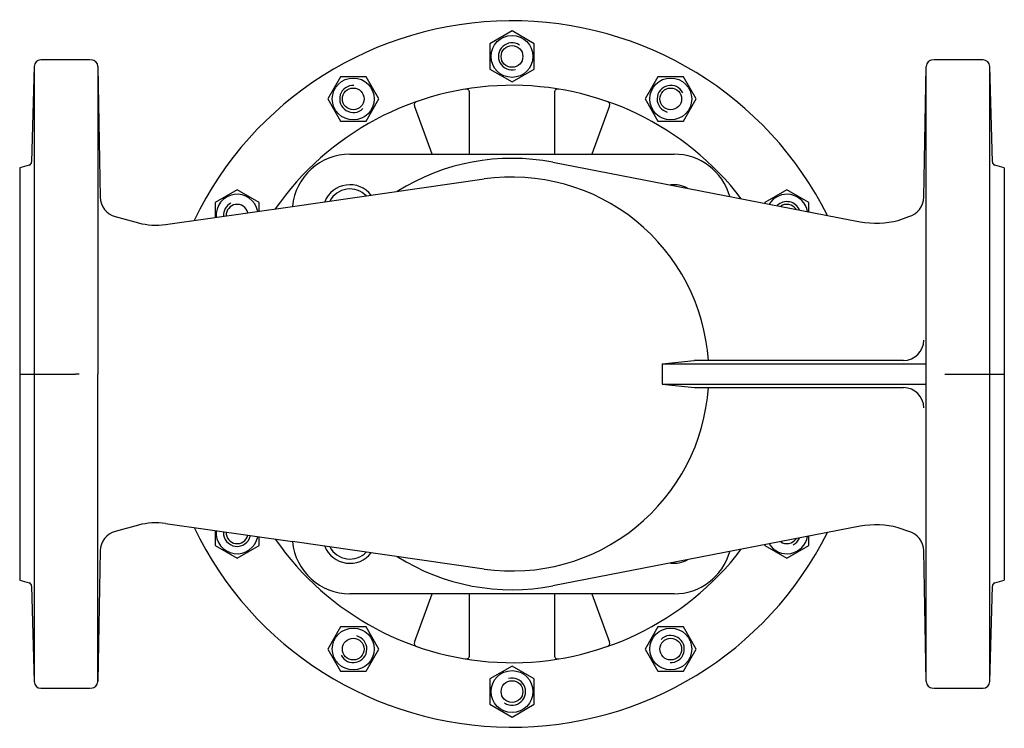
# Model space of a CAD drawing. Extents: x 75 to 365, y -962 to -754.
import ezdxf

# ---------------------------------------------------------------- set-up
doc = ezdxf.new("R2010")
doc.units = 0
doc.layers.get('0').update_dxf_attribs({"linetype": 'CONTINUOUS'})

# ---------------------------------------------------------------- blocks, each defined once
blk = doc.blocks.new('DMA160', base_point=(126.61, -961.91))
at = {"color": 7}
for p, q in [((220.27, -756.9), (213.77, -760.65)), ((226.77, -760.65), (220.27, -756.9)), ((213.77, -760.65), (213.77, -768.16)), ((226.77, -768.16), (226.77, -760.65)), ((213.77, -768.16), (220.27, -771.91)), ((220.27, -771.91), (226.77, -768.16)), ((169.77, -770.43), (166.01, -776.93)), ((177.27, -770.43), (169.77, -770.43)), ((181.03, -776.93), (177.27, -770.43)), ((263.27, -770.43), (259.51, -776.93)), ((270.77, -770.43), (263.27, -770.43)), ((274.53, -776.93), (270.77, -770.43)), ((166.01, -776.93), (169.77, -783.43)), ((177.27, -783.43), (181.03, -776.93)), ((259.51, -776.93), (263.27, -783.43)), ((270.77, -783.43), (274.53, -776.93)), ((169.77, -783.43), (177.27, -783.43)), ((263.27, -783.43), (270.77, -783.43)), ((139.3, -803.65), (132.8, -807.4)), ((145.8, -807.4), (139.3, -803.65)), ((301.24, -803.65), (294.74, -807.4)), ((307.74, -807.4), (301.24, -803.65)), ((132.8, -807.4), (132.8, -811.81)), ((145.8, -809.95), (145.8, -807.4)), ((294.74, -807.4), (294.74, -807.63)), ((307.74, -810.14), (307.74, -807.4)), ((132.8, -904), (132.8, -908.41)), ((145.8, -908.41), (145.8, -905.86)), ((307.74, -908.41), (307.74, -905.67)), ((132.8, -908.41), (139.3, -912.16)), ((139.3, -912.16), (145.8, -908.41)), ((294.74, -908.18), (294.74, -908.41)), ((294.74, -908.41), (301.24, -912.16)), ((301.24, -912.16), (307.74, -908.41)), ((169.77, -932.38), (166.01, -938.88)), ((177.27, -932.38), (169.77, -932.38)), ((181.03, -938.88), (177.27, -932.38)), ((263.27, -932.38), (259.51, -938.88)), ((270.77, -932.38), (263.27, -932.38)), ((274.53, -938.88), (270.77, -932.38)), ((166.01, -938.88), (169.77, -945.38)), ((177.27, -945.38), (181.03, -938.88)), ((259.51, -938.88), (263.27, -945.38)), ((270.77, -945.38), (274.53, -938.88)), ((169.77, -945.38), (177.27, -945.38)), ((220.27, -943.9), (213.77, -947.65)), ((226.77, -947.65), (220.27, -943.9)), ((263.27, -945.38), (270.77, -945.38)), ((213.77, -947.65), (213.77, -955.16)), ((226.77, -955.16), (226.77, -947.65)), ((213.77, -955.16), (220.27, -958.91)), ((220.27, -958.91), (226.77, -955.16))]:
    blk.add_line(p, q, dxfattribs=at)
for centre, radius in [((220.27, -764.41), 6.17), ((220.27, -764.41), 3.2), ((173.52, -776.93), 6.17), ((267.02, -776.93), 6.17), ((173.52, -776.93), 3.2), ((267.02, -776.93), 3.2), ((173.52, -938.88), 6.17), ((267.02, -938.88), 6.17), ((173.52, -938.88), 3.2), ((267.02, -938.88), 3.2), ((220.27, -951.41), 6.17), ((220.27, -951.41), 3.2)]:
    blk.add_circle(centre, radius, dxfattribs=at)
for centre, radius, start, end in [((220.27, -857.91), 104, 26.6878, 154.2325), ((220.27, -764.41), 4, 57, 285), ((173.52, -776.93), 4, 87, 315), ((267.02, -776.93), 4, 27, 255), ((139.3, -811.16), 6.17, 10.636, 185.6217), ((301.24, -811.16), 6.17, 10.2077, 147.9053), ((139.3, -811.16), 4, 117, 184.2567), ((139.3, -811.16), 3.2, 12.9711, 183.2866), ((301.24, -811.16), 4, 22.9073, 135.2057), ((301.24, -811.16), 3.2, 33.1866, 124.9264), ((220.27, -857.91), 104, 205.7675, 333.3122), ((139.3, -904.66), 6.18, 174.3783, 349.364), ((139.3, -904.66), 4, 177, 347.999), ((139.3, -904.66), 3.2, 176.7134, 347.0289), ((301.24, -904.66), 6.17, 212.0947, 349.7923), ((301.24, -904.66), 3.2, 235.0736, 326.8134), ((301.24, -904.66), 4, 297, 337.0927), ((173.52, -938.88), 4, 207, 75), ((267.02, -938.88), 4, 267, 135), ((220.27, -951.41), 4, 237, 105)]:
    blk.add_arc(centre, radius, start, end, dxfattribs=at)

msp = doc.modelspace()

# ---------------------------------------------------------------- linework, layer by layer
at = {"color": 7}
for p, q in [((96.11, -765.41), (81.52, -765.41)), ((359.01, -765.41), (344.43, -765.41)), ((79.53, -767.35), (78.79, -795.48)), ((79.53, -767.35), (79.53, -948.46)), ((98.3, -767.41), (98.3, -857.91)), ((98.3, -767.41), (98.98, -805.89)), ((341.56, -805.89), (342.24, -767.37)), ((342.24, -948.44), (342.24, -767.37)), ((361.01, -948.46), (361.01, -767.35)), ((361.75, -795.48), (361.01, -767.35)), ((207.77, -793.18), (207.77, -775)), ((232.77, -775), (232.77, -793.18)), ((196.71, -793.18), (191.54, -778.98)), ((249, -778.98), (243.83, -793.18)), ((172.54, -793.18), (268, -793.18)), ((78.05, -796.42), (75.27, -797.16)), ((232.32, -795.56), (322.84, -813.06)), ((365.27, -797.16), (362.49, -796.42)), ((155.62, -808.55), (212.07, -800.49)), ((118.26, -813.89), (155.62, -808.55)), ((103.42, -811.58), (110.26, -813.41)), ((334.05, -812.67), (337.12, -811.58)), ((264.45, -854.91), (273.97, -853.91)), ((264.45, -854.91), (264.45, -860.91)), ((264.45, -854.91), (342.24, -854.91)), ((335.56, -853.91), (273.97, -853.91)), ((98.3, -948.44), (98.3, -857.91)), ((264.54, -860.91), (274.05, -861.91)), ((264.54, -860.91), (342.24, -860.91)), ((274.05, -861.91), (335.56, -861.91)), ((110.26, -902.4), (103.42, -904.24)), ((118.26, -901.92), (155.62, -907.26)), ((322.84, -902.75), (232.32, -920.25)), ((337.12, -904.24), (334.05, -903.15)), ((212.07, -915.32), (155.62, -907.26)), ((98.98, -909.93), (98.3, -948.44)), ((342.24, -948.44), (341.56, -909.93)), ((75.27, -918.65), (78.05, -919.39)), ((362.49, -919.39), (365.27, -918.65)), ((78.79, -920.33), (79.53, -948.46)), ((361.01, -948.46), (361.75, -920.33)), ((268, -922.64), (172.54, -922.64)), ((191.54, -936.83), (196.71, -922.64)), ((207.77, -940.81), (207.77, -922.64)), ((232.77, -922.64), (232.77, -940.81)), ((243.83, -922.64), (249, -936.83)), ((81.52, -950.41), (96.11, -950.41)), ((344.43, -950.41), (359.01, -950.41))]:
    msp.add_line(p, q, dxfattribs=at)
at = {"color": 1}
for p, q in [((75.27, -797.16), (75.27, -918.65)), ((365.27, -797.16), (365.27, -918.65)), ((75.27, -857.91), (91.72, -857.91)), ((92.78, -857.91), (91.72, -857.91)), ((347.76, -857.91), (365.27, -857.91))]:
    msp.add_line(p, q, dxfattribs=at)
at = {"color": 7}
for centre, radius, start, end in [((81.52, -767.41), 2, 90, 178.5), ((96.3, -767.41), 2, 0, 90), ((344.24, -767.41), 2, 90, 179), ((359.01, -767.41), 2, 1.5, 90), ((220.27, -857.91), 85, 37.3928, 145.1011), ((206.77, -775), 1, 0, 99.2484), ((233.77, -775), 1, 80.7516, 180), ((192.48, -778.64), 1, 109.3179, 200), ((248.06, -778.64), 1, 340, 70.6821), ((172.54, -810.18), 17, 90, 174.5168), ((220.27, -857.91), 63.5, 79.0565, 122.1513), ((268, -810.18), 17, 15.5259, 90), ((77.79, -795.45), 1, 285, 358.5), ((362.75, -795.45), 1, 181.5, 255), ((220.27, -857.91), 58, 3.9546, 98.1288), ((172.54, -810.18), 8, 38.1362, 158.1214), ((268, -810.18), 8, 60.3464, 97.7666), ((104.98, -805.78), 6, 181, 255), ((172.54, -810.18), 6.75, 44.4795, 151.7782), ((335.56, -805.78), 6, 285, 359), ((115.43, -794.09), 20, 255, 278.1288), ((327.58, -788.52), 25, 259.0565, 285), ((335.56, -847.91), 6, 270, 0), ((220.27, -857.91), 58, 261.8712, 356.0454), ((335.56, -867.91), 6, 0, 90), ((115.43, -921.72), 20, 81.8712, 105), ((104.98, -910.03), 6, 105, 179), ((327.58, -927.3), 25, 75, 100.9435), ((335.56, -910.03), 6, 1, 75), ((220.27, -857.91), 85, 214.8989, 322.6072), ((172.54, -905.64), 17, 185.4832, 270), ((172.54, -905.64), 8, 201.8786, 321.8638), ((172.54, -905.64), 6.75, 208.2218, 315.5205), ((268, -905.64), 17, 270, 344.4741), ((220.27, -857.91), 63.5, 237.8487, 280.9435), ((268, -905.64), 8, 262.2334, 299.6536), ((77.79, -920.36), 1, 1.5, 75), ((362.75, -920.36), 1, 105, 178.5), ((192.48, -937.18), 1, 160, 250.6821), ((248.06, -937.18), 1, 289.3179, 20), ((206.77, -940.81), 1, 260.7516, 0), ((233.77, -940.81), 1, 180, 279.2484), ((81.52, -948.41), 2, 181.5, 270), ((96.3, -948.41), 2, 270, 359), ((344.24, -948.41), 2, 181, 270), ((359.01, -948.41), 2, 270, 358.5)]:
    msp.add_arc(centre, radius, start, end, dxfattribs=at)

# ---------------------------------------------------------------- block references
msp.add_blockref('DMA160', (126.61, -961.91))

doc.saveas('drawing.dxf')
